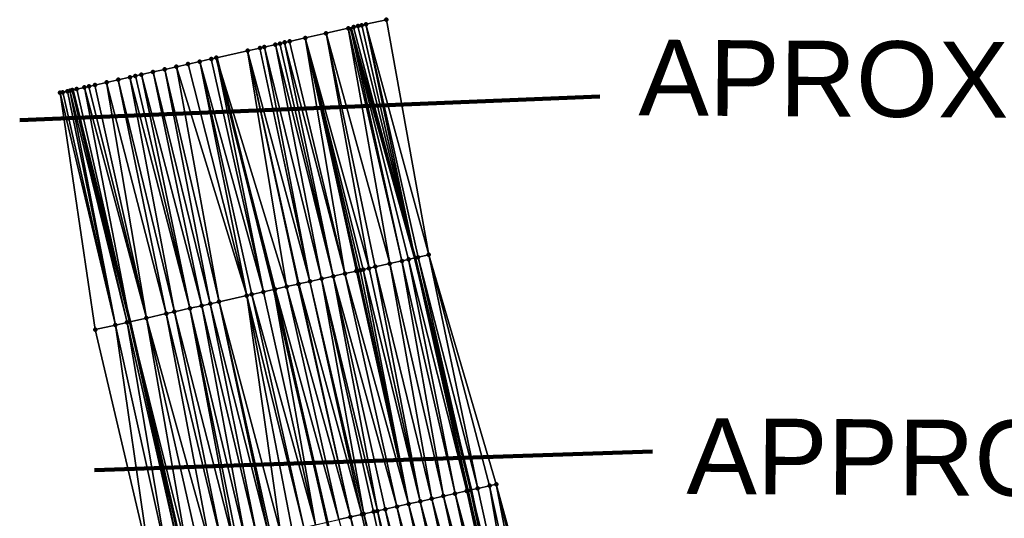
# Model space of a CAD drawing. Header units: feet. Extents: x 2017424 to 2024169, y 808042 to 818730.
# Tile 127 of 256: x 2023615 to 2023697, y 812732 to 812774. Entities that reach past the tile are written whole.
import ezdxf
from ezdxf.enums import TextEntityAlignment as Align

# ---------------------------------------------------------------- set-up
doc = ezdxf.new("R2010")
doc.units = ezdxf.units.FT
doc.header["$MEASUREMENT"] = 0
for name, color, linetype, lineweight in [('EP_Travel Lane', 172, 'Continuous', 53), ('NB-Road Shots', 141, 'Continuous', 100), ('NB-Road X-Section', 40, 'Continuous', 13), ('Notes', 3, 'Continuous', 100), ('STRIPING', 60, 'Continuous', 53)]:
    doc.layers.add(name, color=color, linetype=linetype, lineweight=lineweight)
doc.layers.add('I-77-MM15-17_NB-Surface-BORDER', color=7, linetype='Continuous')
doc.layers.add('I-77-MM15-17_NB-Surface-TIN', color=7, linetype='Continuous')
doc.styles.add('Style-Arial', font='arial.ttf')

msp = doc.modelspace()

# ---------------------------------------------------------------- linework, layer by layer
at = {"layer": 'EP_Travel Lane'}
for points in [[(2023642.397136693, 812773.114097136, 341.2052633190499), (2023647.791237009, 812753.8270848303, 341.3905206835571), (2023652.503825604, 812734.3877310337, 341.5789792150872), (2023656.751673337, 812714.737964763, 341.6306013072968), (2023660.718860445, 812695.1342114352, 341.6324757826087), (2023664.707363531, 812675.4115984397, 341.68450830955), (2023668.618425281, 812655.7980468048, 341.7965066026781), (2023672.52947583, 812636.1845513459, 341.9188904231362), (2023676.264343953, 812616.3388916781, 342.0585720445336), (2023679.774459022, 812596.6494578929, 342.1397152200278), (2023683.308529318, 812576.8197544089, 342.2361143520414), (2023686.517963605, 812557.0790439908, 342.3154574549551), (2023689.727381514, 812537.3384343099, 342.4167025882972), (2023692.861717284, 812517.4591713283, 342.5013440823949), (2023695.884364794, 812497.6890698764, 342.5861940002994)], [(2023619.101770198, 812767.8961822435, 339.616229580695), (2023623.907477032, 812748.4776036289, 339.7978561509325), (2023628.358945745, 812728.9802383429, 340.0449060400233), (2023632.539899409, 812709.5705375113, 340.036639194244), (2023636.625005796, 812689.9919087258, 340.0286856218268), (2023640.65355608, 812670.5827627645, 340.1031282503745), (2023644.615277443, 812650.9792886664, 340.2020073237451), (2023648.576991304, 812631.3758516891, 340.3077719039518), (2023652.267963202, 812612.0129911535, 340.4157551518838), (2023655.809935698, 812592.3293190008, 340.5028643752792), (2023659.310630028, 812572.8524048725, 340.5978965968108), (2023662.566538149, 812553.1194803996, 340.7021816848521), (2023665.82244892, 812533.3865398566, 340.8030225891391), (2023668.919231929, 812513.8181679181, 340.8778189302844), (2023671.920148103, 812494.0447291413, 340.9539917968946)]]:
    msp.add_polyline3d(points, dxfattribs=at)
at = {"layer": 'I-77-MM15-17_NB-Surface-BORDER', "color": 3, "linetype": 'Continuous', "lineweight": -3}
msp.add_polyline3d([(2023625.573409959, 812728.3562408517, 339.8441539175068), (2023621.011233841, 812747.8289035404, 339.6047317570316), (2023618.061649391, 812767.6631497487, 339.5362274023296), (2023618.2881236, 812767.713925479, 339.5593563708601), (2023618.678442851, 812767.8013561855, 339.5865158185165), (2023618.889778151, 812767.848675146, 339.5980613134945), (2023619.080386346, 812767.8913905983, 339.6144680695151), (2023619.101770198, 812767.8961822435, 339.616229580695), (2023619.463972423, 812767.9773436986, 339.6460662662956), (2023620.105269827, 812768.1209200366, 339.6789937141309), (2023620.475091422, 812768.2037961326, 339.7106298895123), (2023620.980873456, 812768.3170565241, 339.7404145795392), (2023621.956693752, 812768.5356312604, 339.8071932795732), (2023622.932513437, 812768.7542087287, 339.8744318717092), (2023623.908332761, 812768.9727878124, 339.9419423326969), (2023624.377382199, 812769.0778531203, 339.9744521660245), (2023624.884151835, 812769.1913680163, 340.0096413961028), (2023625.859970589, 812769.4099496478, 340.0775807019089), (2023626.835789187, 812769.6285319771, 340.1456374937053), (2023627.811607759, 812769.8471144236, 340.2137140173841), (2023628.787426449, 812770.0656963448, 340.2817020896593), (2023629.763245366, 812770.2842772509, 340.3495193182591), (2023630.726059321, 812770.4999438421, 340.4162343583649), (2023631.160398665, 812770.597246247, 340.4482665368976), (2023631.181121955, 812770.6018886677, 340.4497801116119), (2023633.78387111, 812771.1849551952, 340.6398780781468), (2023634.817073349, 812771.4163314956, 340.7023338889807), (2023635.187538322, 812771.4993184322, 340.7286805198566), (2023636.111805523, 812771.7063633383, 340.7947506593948), (2023636.495587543, 812771.7922685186, 340.8116442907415), (2023636.885630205, 812771.8796320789, 340.8379523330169), (2023637.294259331, 812771.971179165, 340.8687913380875), (2023638.606842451, 812772.2651564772, 340.9539369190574), (2023640.353851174, 812772.6564885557, 341.0764171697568), (2023642.213042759, 812773.0728639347, 341.1930082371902), (2023642.397136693, 812773.114097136, 341.2052633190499), (2023642.670116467, 812773.1752389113, 341.2234355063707), (2023643.023821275, 812773.2544532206, 341.2456686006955), (2023643.352514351, 812773.3280813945, 341.2687970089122), (2023643.696045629, 812773.4050157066, 341.2901382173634), (2023645.410880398, 812773.7890371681, 341.3937527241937), (2023648.965334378, 812754.0900503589, 341.4674299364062), (2023654.628989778, 812734.8637483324, 341.7244329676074), (2023659.959787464, 812715.4226464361, 341.8360214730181)], dxfattribs=at)
at = {"layer": 'I-77-MM15-17_NB-Surface-TIN', "color": 128, "linetype": 'Continuous', "lineweight": -3}
for points in [[(2023648.965334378, 812754.0900503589, 341.4674299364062), (2023645.410880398, 812773.7890371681, 341.3937527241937), (2023643.696045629, 812773.4050157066, 341.2901382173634)], [(2023645.702680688, 812753.3592910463, 341.2513704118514), (2023642.213042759, 812773.0728639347, 341.1930082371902), (2023640.353851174, 812772.6564885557, 341.0764171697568)], [(2023646.713705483, 812753.5857059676, 341.3132957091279), (2023642.397136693, 812773.114097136, 341.2052633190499), (2023642.213042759, 812773.0728639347, 341.1930082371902)], [(2023646.713705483, 812753.5857059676, 341.3132957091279), (2023642.213042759, 812773.0728639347, 341.1930082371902), (2023645.702680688, 812753.3592910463, 341.2513704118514)], [(2023642.670116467, 812773.1752389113, 341.2234355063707), (2023642.397136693, 812773.114097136, 341.2052633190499), (2023647.791237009, 812753.8270848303, 341.3905206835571)], [(2023647.273255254, 812753.7110556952, 341.3541112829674), (2023647.791237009, 812753.8270848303, 341.3905206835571), (2023642.397136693, 812773.114097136, 341.2052633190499)], [(2023647.273255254, 812753.7110556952, 341.3541112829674), (2023642.397136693, 812773.114097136, 341.2052633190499), (2023646.713705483, 812753.5857059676, 341.3132957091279)], [(2023643.023821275, 812773.2544532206, 341.2456686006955), (2023642.670116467, 812773.1752389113, 341.2234355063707), (2023647.791237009, 812753.8270848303, 341.3905206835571)], [(2023643.352514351, 812773.3280813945, 341.2687970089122), (2023643.023821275, 812773.2544532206, 341.2456686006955), (2023647.791237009, 812753.8270848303, 341.3905206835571)], [(2023643.696045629, 812773.4050157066, 341.2901382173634), (2023643.352514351, 812773.3280813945, 341.2687970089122), (2023647.791237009, 812753.8270848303, 341.3905206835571)], [(2023648.075069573, 812753.8906639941, 341.4104715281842), (2023643.696045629, 812773.4050157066, 341.2901382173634), (2023647.791237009, 812753.8270848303, 341.3905206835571)], [(2023648.965334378, 812754.0900503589, 341.4674299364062), (2023643.696045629, 812773.4050157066, 341.2901382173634), (2023648.075069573, 812753.8906639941, 341.4104715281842)], [(2023638.606842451, 812772.2651564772, 340.9539369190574), (2023637.294259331, 812771.971179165, 340.8687913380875), (2023641.933293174, 812752.5150294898, 341.0008668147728)], [(2023643.9696206, 812752.971126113, 341.1367041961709), (2023640.353851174, 812772.6564885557, 341.0764171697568), (2023638.606842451, 812772.2651564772, 340.9539369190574)], [(2023643.9696206, 812752.971126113, 341.1367041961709), (2023638.606842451, 812772.2651564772, 340.9539369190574), (2023643.470114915, 812752.8591989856, 341.0957139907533)], [(2023643.470114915, 812752.8591989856, 341.0957139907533), (2023638.606842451, 812772.2651564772, 340.9539369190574), (2023643.222443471, 812752.8037107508, 341.0768225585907)], [(2023643.222443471, 812752.8037107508, 341.0768225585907), (2023638.606842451, 812772.2651564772, 340.9539369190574), (2023643.02673232, 812752.7599299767, 341.0725218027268)], [(2023638.606842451, 812772.2651564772, 340.9539369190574), (2023642.909117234, 812752.7335873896, 341.0648107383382), (2023643.02673232, 812752.7599299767, 341.0725218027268)], [(2023638.606842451, 812772.2651564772, 340.9539369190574), (2023641.933293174, 812752.5150294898, 341.0008668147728), (2023642.909117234, 812752.7335873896, 341.0648107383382)], [(2023645.702680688, 812753.3592910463, 341.2513704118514), (2023640.353851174, 812772.6564885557, 341.0764171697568), (2023644.480432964, 812753.0854971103, 341.1642451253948)], [(2023644.480432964, 812753.0854971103, 341.1642451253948), (2023640.353851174, 812772.6564885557, 341.0764171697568), (2023643.9696206, 812752.971126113, 341.1367041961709)], [(2023633.78387111, 812771.1849551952, 340.6398780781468), (2023631.181121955, 812770.6018886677, 340.4497801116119), (2023637.054174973, 812751.4222306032, 340.6795670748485)], [(2023634.817073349, 812771.4163314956, 340.7023338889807), (2023633.78387111, 812771.1849551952, 340.6398780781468), (2023639.005821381, 812751.8593540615, 340.8087440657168)], [(2023633.78387111, 812771.1849551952, 340.6398780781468), (2023638.073357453, 812751.6505048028, 340.7471857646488), (2023639.005821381, 812751.8593540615, 340.8087440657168)], [(2023633.78387111, 812771.1849551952, 340.6398780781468), (2023638.029997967, 812751.6407932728, 340.7443138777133), (2023638.073357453, 812751.6505048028, 340.7471857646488)], [(2023633.78387111, 812771.1849551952, 340.6398780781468), (2023637.054174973, 812751.4222306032, 340.6795670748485), (2023638.029997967, 812751.6407932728, 340.7443138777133)], [(2023635.187538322, 812771.4993184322, 340.7286805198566), (2023634.817073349, 812771.4163314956, 340.7023338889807), (2023639.005821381, 812751.8593540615, 340.8087440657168)], [(2023636.111805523, 812771.7063633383, 340.7947506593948), (2023635.187538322, 812771.4993184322, 340.7286805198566), (2023639.981645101, 812752.0779134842, 340.8729442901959)], [(2023635.187538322, 812771.4993184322, 340.7286805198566), (2023639.005821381, 812751.8593540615, 340.8087440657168), (2023639.981645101, 812752.0779134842, 340.8729442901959)], [(2023636.495587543, 812771.7922685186, 340.8116442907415), (2023636.111805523, 812771.7063633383, 340.7947506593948), (2023640.957469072, 812752.2964717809, 340.9369550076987)], [(2023636.111805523, 812771.7063633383, 340.7947506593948), (2023639.981645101, 812752.0779134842, 340.8729442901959), (2023640.957469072, 812752.2964717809, 340.9369550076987)], [(2023636.885630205, 812771.8796320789, 340.8379523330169), (2023636.495587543, 812771.7922685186, 340.8116442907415), (2023640.957469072, 812752.2964717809, 340.9369550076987)], [(2023637.294259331, 812771.971179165, 340.8687913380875), (2023636.885630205, 812771.8796320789, 340.8379523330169), (2023641.933293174, 812752.5150294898, 341.0008668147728)], [(2023636.885630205, 812771.8796320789, 340.8379523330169), (2023640.957469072, 812752.2964717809, 340.9369550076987), (2023641.933293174, 812752.5150294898, 341.0008668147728)], [(2023635.102530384, 812750.985099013, 340.5490213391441), (2023630.726059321, 812770.4999438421, 340.4162343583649), (2023629.763245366, 812770.2842772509, 340.3495193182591)], [(2023631.160398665, 812770.597246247, 340.4482665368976), (2023630.726059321, 812770.4999438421, 340.4162343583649), (2023635.102530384, 812750.985099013, 340.5490213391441)], [(2023631.160398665, 812770.597246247, 340.4482665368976), (2023635.102530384, 812750.985099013, 340.5490213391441), (2023631.181121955, 812770.6018886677, 340.4497801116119)], [(2023636.078352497, 812751.2036656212, 340.6144310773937), (2023637.054174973, 812751.4222306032, 340.6795670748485), (2023631.181121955, 812770.6018886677, 340.4497801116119)], [(2023636.078352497, 812751.2036656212, 340.6144310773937), (2023631.181121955, 812770.6018886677, 340.4497801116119), (2023635.986859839, 812751.1831729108, 340.6082982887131)], [(2023635.102530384, 812750.985099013, 340.5490213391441), (2023635.986859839, 812751.1831729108, 340.6082982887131), (2023631.181121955, 812770.6018886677, 340.4497801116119)], [(2023630.649921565, 812749.9877372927, 340.2413590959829), (2023626.835789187, 812769.6285319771, 340.1456374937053), (2023625.859970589, 812769.4099496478, 340.0775807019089)], [(2023631.392284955, 812750.1540947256, 340.304166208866), (2023627.811607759, 812769.8471144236, 340.2137140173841), (2023626.835789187, 812769.6285319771, 340.1456374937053)], [(2023630.649921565, 812749.9877372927, 340.2413590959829), (2023631.392284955, 812750.1540947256, 340.304166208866), (2023626.835789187, 812769.6285319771, 340.1456374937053)], [(2023633.714705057, 812750.6742381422, 340.4539188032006), (2023628.787426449, 812770.0656963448, 340.2817020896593), (2023627.811607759, 812769.8471144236, 340.2137140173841)], [(2023631.392284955, 812750.1540947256, 340.304166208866), (2023633.714705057, 812750.6742381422, 340.4539188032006), (2023627.811607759, 812769.8471144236, 340.2137140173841)], [(2023633.714705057, 812750.6742381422, 340.4539188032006), (2023629.763245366, 812770.2842772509, 340.3495193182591), (2023628.787426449, 812770.0656963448, 340.2817020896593)], [(2023633.714705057, 812750.6742381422, 340.4539188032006), (2023634.126708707, 812750.766530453, 340.4832830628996), (2023629.763245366, 812770.2842772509, 340.3495193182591)], [(2023634.126708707, 812750.766530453, 340.4832830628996), (2023635.102530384, 812750.985099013, 340.5490213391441), (2023629.763245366, 812770.2842772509, 340.3495193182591)], [(2023626.956604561, 812749.1604800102, 339.9904795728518), (2023622.932513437, 812768.7542087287, 339.8744318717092), (2023621.956693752, 812768.5356312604, 339.8071932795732)], [(2023627.640501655, 812749.3137439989, 340.0496810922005), (2023623.908332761, 812768.9727878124, 339.9419423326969), (2023622.932513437, 812768.7542087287, 339.8744318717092)], [(2023626.956604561, 812749.1604800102, 339.9904795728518), (2023627.640501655, 812749.3137439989, 340.0496810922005), (2023622.932513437, 812768.7542087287, 339.8744318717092)], [(2023628.947609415, 812749.6064652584, 340.1297020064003), (2023624.377382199, 812769.0778531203, 339.9744521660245), (2023623.908332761, 812768.9727878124, 339.9419423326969)], [(2023627.640501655, 812749.3137439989, 340.0496810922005), (2023628.947609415, 812749.6064652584, 340.1297020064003), (2023623.908332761, 812768.9727878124, 339.9419423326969)], [(2023628.947609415, 812749.6064652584, 340.1297020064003), (2023624.884151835, 812769.1913680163, 340.0096413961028), (2023624.377382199, 812769.0778531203, 339.9744521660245)], [(2023629.933820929, 812749.827376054, 340.1985572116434), (2023625.859970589, 812769.4099496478, 340.0775807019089), (2023624.884151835, 812769.1913680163, 340.0096413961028)], [(2023628.947609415, 812749.6064652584, 340.1297020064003), (2023629.933820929, 812749.827376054, 340.1985572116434), (2023624.884151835, 812769.1913680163, 340.0096413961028)], [(2023629.933820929, 812749.827376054, 340.1985572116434), (2023630.649921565, 812749.9877372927, 340.2413590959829), (2023625.859970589, 812769.4099496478, 340.0775807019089)], [(2023623.682535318, 812748.4272274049, 339.783848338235), (2023619.080386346, 812767.8913905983, 339.6144680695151), (2023618.889778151, 812767.848675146, 339.5980613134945)], [(2023623.682535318, 812748.4272274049, 339.783848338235), (2023619.101770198, 812767.8961822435, 339.616229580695), (2023619.080386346, 812767.8913905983, 339.6144680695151)], [(2023619.463972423, 812767.9773436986, 339.6460662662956), (2023619.101770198, 812767.8961822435, 339.616229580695), (2023623.907477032, 812748.4776036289, 339.7978561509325)], [(2023623.682535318, 812748.4272274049, 339.783848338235), (2023623.907477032, 812748.4776036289, 339.7978561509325), (2023619.101770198, 812767.8961822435, 339.616229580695)], [(2023619.463972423, 812767.9773436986, 339.6460662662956), (2023623.907477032, 812748.4776036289, 339.7978561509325), (2023620.105269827, 812768.1209200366, 339.6789937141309)], [(2023625.303727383, 812748.7902971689, 339.8848049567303), (2023620.475091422, 812768.2037961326, 339.7106298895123), (2023620.105269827, 812768.1209200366, 339.6789937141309)], [(2023625.303727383, 812748.7902971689, 339.8848049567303), (2023620.105269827, 812768.1209200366, 339.6789937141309), (2023623.907477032, 812748.4776036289, 339.7978561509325)], [(2023625.303727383, 812748.7902971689, 339.8848049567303), (2023620.980873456, 812768.3170565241, 339.7404145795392), (2023620.475091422, 812768.2037961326, 339.7106298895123)], [(2023625.303727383, 812748.7902971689, 339.8848049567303), (2023621.956693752, 812768.5356312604, 339.8071932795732), (2023620.980873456, 812768.3170565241, 339.7404145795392)], [(2023625.303727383, 812748.7902971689, 339.8848049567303), (2023626.956604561, 812749.1604800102, 339.9904795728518), (2023621.956693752, 812768.5356312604, 339.8071932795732)], [(2023622.70537982, 812748.2083847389, 339.7219717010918), (2023618.2881236, 812767.713925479, 339.5593563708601), (2023618.061649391, 812767.6631497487, 339.5362274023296)], [(2023622.70537982, 812748.2083847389, 339.7219717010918), (2023618.061649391, 812767.6631497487, 339.5362274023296), (2023621.011233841, 812747.8289035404, 339.6047317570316)], [(2023622.70537982, 812748.2083847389, 339.7219717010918), (2023618.678442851, 812767.8013561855, 339.5865158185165), (2023618.2881236, 812767.713925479, 339.5593563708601)], [(2023622.70537982, 812748.2083847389, 339.7219717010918), (2023618.889778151, 812767.848675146, 339.5980613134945), (2023618.678442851, 812767.8013561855, 339.5865158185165)], [(2023622.70537982, 812748.2083847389, 339.7219717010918), (2023623.682535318, 812748.4272274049, 339.783848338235), (2023618.889778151, 812767.848675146, 339.5980613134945)], [(2023647.273255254, 812753.7110556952, 341.3541112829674), (2023652.151652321, 812734.3088472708, 341.5548471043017), (2023647.791237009, 812753.8270848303, 341.3905206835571)], [(2023648.075069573, 812753.8906639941, 341.4104715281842), (2023647.791237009, 812753.8270848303, 341.3905206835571), (2023652.503825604, 812734.3877310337, 341.5789792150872)], [(2023652.267123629, 812734.3347120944, 341.5627999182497), (2023652.503825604, 812734.3877310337, 341.5789792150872), (2023647.791237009, 812753.8270848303, 341.3905206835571)], [(2023652.151652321, 812734.3088472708, 341.5548471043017), (2023652.267123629, 812734.3347120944, 341.5627999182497), (2023647.791237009, 812753.8270848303, 341.3905206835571)], [(2023653.07411112, 812734.515469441, 341.6179599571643), (2023648.965334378, 812754.0900503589, 341.4674299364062), (2023648.075069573, 812753.8906639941, 341.4104715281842)], [(2023653.07411112, 812734.515469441, 341.6179599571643), (2023648.075069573, 812753.8906639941, 341.4104715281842), (2023652.503825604, 812734.3877310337, 341.5789792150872)], [(2023654.628989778, 812734.8637483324, 341.7244329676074), (2023648.965334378, 812754.0900503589, 341.4674299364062), (2023654.066472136, 812734.7377641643, 341.6882773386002)], [(2023654.066472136, 812734.7377641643, 341.6882773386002), (2023648.965334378, 812754.0900503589, 341.4674299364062), (2023653.07411112, 812734.515469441, 341.6179599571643)], [(2023644.480432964, 812753.0854971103, 341.1642451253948), (2023643.9696206, 812752.971126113, 341.1367041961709), (2023648.248357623, 812733.434608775, 341.297910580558)], [(2023645.702680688, 812753.3592910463, 341.2513704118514), (2023644.480432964, 812753.0854971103, 341.1642451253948), (2023649.224184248, 812733.6531552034, 341.359923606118)], [(2023644.480432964, 812753.0854971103, 341.1642451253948), (2023648.248357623, 812733.434608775, 341.297910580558), (2023649.224184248, 812733.6531552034, 341.359923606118)], [(2023646.713705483, 812753.5857059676, 341.3132957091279), (2023645.702680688, 812753.3592910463, 341.2513704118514), (2023650.200009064, 812733.8717097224, 341.4232984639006)], [(2023645.702680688, 812753.3592910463, 341.2513704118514), (2023649.224184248, 812733.6531552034, 341.359923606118), (2023650.200009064, 812733.8717097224, 341.4232984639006)], [(2023647.273255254, 812753.7110556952, 341.3541112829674), (2023646.713705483, 812753.5857059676, 341.3132957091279), (2023651.175831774, 812734.0902736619, 341.4882589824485)], [(2023646.713705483, 812753.5857059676, 341.3132957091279), (2023650.200009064, 812733.8717097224, 341.4232984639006), (2023651.175831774, 812734.0902736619, 341.4882589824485)], [(2023647.273255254, 812753.7110556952, 341.3541112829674), (2023651.175831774, 812734.0902736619, 341.4882589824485), (2023652.151652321, 812734.3088472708, 341.5548471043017)], [(2023644.658466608, 812732.6306628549, 341.0773371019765), (2023640.957469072, 812752.2964717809, 340.9369550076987), (2023639.981645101, 812752.0779134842, 340.8729442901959)], [(2023646.296699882, 812732.9975360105, 341.1772665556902), (2023641.933293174, 812752.5150294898, 341.0008668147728), (2023640.957469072, 812752.2964717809, 340.9369550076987)], [(2023644.658466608, 812732.6306628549, 341.0773371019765), (2023645.320870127, 812732.7790035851, 341.1176105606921), (2023640.957469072, 812752.2964717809, 340.9369550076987)], [(2023645.320870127, 812732.7790035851, 341.1176105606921), (2023646.296699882, 812732.9975360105, 341.1772665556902), (2023640.957469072, 812752.2964717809, 340.9369550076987)], [(2023647.272529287, 812733.2160700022, 341.2371861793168), (2023642.909117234, 812752.7335873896, 341.0648107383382), (2023641.933293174, 812752.5150294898, 341.0008668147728)], [(2023646.296699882, 812732.9975360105, 341.1772665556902), (2023647.272529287, 812733.2160700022, 341.2371861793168), (2023641.933293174, 812752.5150294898, 341.0008668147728)], [(2023647.272529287, 812733.2160700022, 341.2371861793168), (2023643.02673232, 812752.7599299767, 341.0725218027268), (2023642.909117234, 812752.7335873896, 341.0648107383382)], [(2023643.222443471, 812752.8037107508, 341.0768225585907), (2023643.02673232, 812752.7599299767, 341.0725218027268), (2023647.272529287, 812733.2160700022, 341.2371861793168)], [(2023643.470114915, 812752.8591989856, 341.0957139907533), (2023643.222443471, 812752.8037107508, 341.0768225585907), (2023647.272529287, 812733.2160700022, 341.2371861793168)], [(2023643.9696206, 812752.971126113, 341.1367041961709), (2023643.470114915, 812752.8591989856, 341.0957139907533), (2023648.248357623, 812733.434608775, 341.297910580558)], [(2023643.470114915, 812752.8591989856, 341.0957139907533), (2023647.272529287, 812733.2160700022, 341.2371861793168), (2023648.248357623, 812733.434608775, 341.297910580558)], [(2023641.417545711, 812731.9048980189, 340.8830491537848), (2023637.054174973, 812751.4222306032, 340.6795670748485), (2023636.078352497, 812751.2036656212, 340.6144310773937)], [(2023642.393377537, 812732.1234211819, 340.9411460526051), (2023638.029997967, 812751.6407932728, 340.7443138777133), (2023637.054174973, 812751.4222306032, 340.6795670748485)], [(2023641.417545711, 812731.9048980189, 340.8830491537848), (2023642.393377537, 812732.1234211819, 340.9411460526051), (2023637.054174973, 812751.4222306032, 340.6795670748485)], [(2023642.393377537, 812732.1234211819, 340.9411460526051), (2023638.073357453, 812751.6505048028, 340.7471857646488), (2023638.029997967, 812751.6407932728, 340.7443138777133)], [(2023643.369208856, 812732.3419466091, 340.9996240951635), (2023639.005821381, 812751.8593540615, 340.8087440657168), (2023638.073357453, 812751.6505048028, 340.7471857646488)], [(2023642.393377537, 812732.1234211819, 340.9411460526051), (2023643.369208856, 812732.3419466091, 340.9996240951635), (2023638.073357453, 812751.6505048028, 340.7471857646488)], [(2023643.519346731, 812732.3755683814, 341.0086599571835), (2023639.981645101, 812752.0779134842, 340.8729442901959), (2023639.005821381, 812751.8593540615, 340.8087440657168)], [(2023643.369208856, 812732.3419466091, 340.9996240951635), (2023643.519346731, 812732.3755683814, 341.0086599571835), (2023639.005821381, 812751.8593540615, 340.8087440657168)], [(2023643.519346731, 812732.3755683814, 341.0086599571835), (2023644.345039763, 812732.5604738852, 341.0584133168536), (2023639.981645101, 812752.0779134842, 340.8729442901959)], [(2023644.345039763, 812732.5604738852, 341.0584133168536), (2023644.658466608, 812732.6306628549, 341.0773371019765), (2023639.981645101, 812752.0779134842, 340.8729442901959)], [(2023631.392284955, 812750.1540947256, 340.304166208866), (2023636.538387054, 812730.8122800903, 340.5922087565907), (2023633.714705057, 812750.6742381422, 340.4539188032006)], [(2023633.714705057, 812750.6742381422, 340.4539188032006), (2023638.490048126, 812731.2493379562, 340.7103450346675), (2023634.126708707, 812750.766530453, 340.4832830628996)], [(2023633.714705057, 812750.6742381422, 340.4539188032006), (2023637.51421686, 812731.0308122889, 340.6518265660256), (2023638.490048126, 812731.2493379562, 340.7103450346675)], [(2023633.714705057, 812750.6742381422, 340.4539188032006), (2023636.538387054, 812730.8122800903, 340.5922087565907), (2023637.51421686, 812731.0308122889, 340.6518265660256)], [(2023639.465880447, 812731.4678589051, 340.7680692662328), (2023635.102530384, 812750.985099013, 340.5490213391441), (2023634.126708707, 812750.766530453, 340.4832830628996)], [(2023638.490048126, 812731.2493379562, 340.7103450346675), (2023639.465880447, 812731.4678589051, 340.7680692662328), (2023634.126708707, 812750.766530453, 340.4832830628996)], [(2023639.465880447, 812731.4678589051, 340.7680692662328), (2023635.986859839, 812751.1831729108, 340.6082982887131), (2023635.102530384, 812750.985099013, 340.5490213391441)], [(2023636.078352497, 812751.2036656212, 340.6144310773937), (2023635.986859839, 812751.1831729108, 340.6082982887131), (2023640.449772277, 812731.6881824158, 340.8259132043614)], [(2023640.441713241, 812731.6863777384, 340.82543741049), (2023640.449772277, 812731.6881824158, 340.8259132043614), (2023635.986859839, 812751.1831729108, 340.6082982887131)], [(2023639.465880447, 812731.4678589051, 340.7680692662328), (2023640.441713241, 812731.6863777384, 340.82543741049), (2023635.986859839, 812751.1831729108, 340.6082982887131)], [(2023641.417545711, 812731.9048980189, 340.8830491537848), (2023636.078352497, 812751.2036656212, 340.6144310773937), (2023640.449772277, 812731.6881824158, 340.8259132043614)], [(2023628.947609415, 812749.6064652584, 340.1297020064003), (2023633.610911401, 812730.1566219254, 340.4029918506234), (2023629.933820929, 812749.827376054, 340.1985572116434)], [(2023629.933820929, 812749.827376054, 340.1985572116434), (2023634.586734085, 812730.3751859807, 340.4679718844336), (2023630.649921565, 812749.9877372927, 340.2413590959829)], [(2023629.933820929, 812749.827376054, 340.1985572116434), (2023633.610911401, 812730.1566219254, 340.4029918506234), (2023634.586734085, 812730.3751859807, 340.4679718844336)], [(2023630.649921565, 812749.9877372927, 340.2413590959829), (2023635.562559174, 812730.5937392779, 340.5311410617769), (2023631.392284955, 812750.1540947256, 340.304166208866)], [(2023630.649921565, 812749.9877372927, 340.2413590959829), (2023634.586734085, 812730.3751859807, 340.4679718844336), (2023635.562559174, 812730.5937392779, 340.5311410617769)], [(2023631.392284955, 812750.1540947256, 340.304166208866), (2023635.713904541, 812730.6276346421, 340.5407604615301), (2023636.538387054, 812730.8122800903, 340.5922087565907)], [(2023631.392284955, 812750.1540947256, 340.304166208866), (2023635.562559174, 812730.5937392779, 340.5311410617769), (2023635.713904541, 812730.6276346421, 340.5407604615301)], [(2023625.303727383, 812748.7902971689, 339.8848049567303), (2023630.683447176, 812729.5009126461, 340.2051711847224), (2023626.956604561, 812749.1604800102, 339.9904795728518)], [(2023626.956604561, 812749.1604800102, 339.9904795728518), (2023631.659268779, 812729.7194815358, 340.2709649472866), (2023627.640501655, 812749.3137439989, 340.0496810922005)], [(2023626.956604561, 812749.1604800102, 339.9904795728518), (2023630.683447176, 812729.5009126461, 340.2051711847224), (2023631.659268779, 812729.7194815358, 340.2709649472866)], [(2023627.640501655, 812749.3137439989, 340.0496810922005), (2023632.635089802, 812729.9380530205, 340.3371955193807), (2023628.947609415, 812749.6064652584, 340.1297020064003)], [(2023627.640501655, 812749.3137439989, 340.0496810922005), (2023631.659268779, 812729.7194815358, 340.2709649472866), (2023632.635089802, 812729.9380530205, 340.3371955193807)], [(2023628.947609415, 812749.6064652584, 340.1297020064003), (2023632.914406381, 812730.0006158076, 340.3560617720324), (2023633.610911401, 812730.1566219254, 340.4029918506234)], [(2023628.947609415, 812749.6064652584, 340.1297020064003), (2023632.635089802, 812729.9380530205, 340.3371955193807), (2023632.914406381, 812730.0006158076, 340.3560617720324)], [(2023622.70537982, 812748.2083847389, 339.7219717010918), (2023621.011233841, 812747.8289035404, 339.6047317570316), (2023625.573409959, 812728.3562408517, 339.8441539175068)], [(2023627.023276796, 812728.6809678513, 339.9385972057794), (2023623.682535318, 812748.4272274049, 339.783848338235), (2023622.70537982, 812748.2083847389, 339.7219717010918)], [(2023627.023276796, 812728.6809678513, 339.9385972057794), (2023622.70537982, 812748.2083847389, 339.7219717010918), (2023625.573409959, 812728.3562408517, 339.8441539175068)], [(2023623.682535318, 812748.4272274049, 339.783848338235), (2023628.121920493, 812728.9271435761, 340.0281569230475), (2023623.907477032, 812748.4776036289, 339.7978561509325)], [(2023627.023276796, 812728.6809678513, 339.9385972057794), (2023628.121920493, 812728.9271435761, 340.0281569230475), (2023623.682535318, 812748.4272274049, 339.783848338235)], [(2023625.303727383, 812748.7902971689, 339.8848049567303), (2023623.907477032, 812748.4776036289, 339.7978561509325), (2023628.731807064, 812729.0637610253, 340.0712538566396)], [(2023628.731807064, 812729.0637610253, 340.0712538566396), (2023623.907477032, 812748.4776036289, 339.7978561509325), (2023628.358945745, 812728.9802383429, 340.0449060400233)], [(2023628.121920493, 812728.9271435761, 340.0281569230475), (2023628.358945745, 812728.9802383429, 340.0449060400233), (2023623.907477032, 812748.4776036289, 339.7978561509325)], [(2023625.303727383, 812748.7902971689, 339.8848049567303), (2023629.707625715, 812729.2823431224, 340.1392707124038), (2023630.683447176, 812729.5009126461, 340.2051711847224)], [(2023625.303727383, 812748.7902971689, 339.8848049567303), (2023628.731807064, 812729.0637610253, 340.0712538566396), (2023629.707625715, 812729.2823431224, 340.1392707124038)], [(2023654.628989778, 812734.8637483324, 341.7244329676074), (2023654.066472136, 812734.7377641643, 341.6882773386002), (2023658.39207587, 812715.0880656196, 341.7369219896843)], [(2023654.628989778, 812734.8637483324, 341.7244329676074), (2023658.39207587, 812715.0880656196, 341.7369219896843), (2023659.370051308, 812715.296785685, 341.7990186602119)], [(2023654.628989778, 812734.8637483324, 341.7244329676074), (2023659.370051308, 812715.296785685, 341.7990186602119), (2023659.959787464, 812715.4226464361, 341.8360214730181)], [(2023655.458153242, 812714.4618881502, 341.5431616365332), (2023651.175831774, 812734.0902736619, 341.4882589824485), (2023650.200009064, 812733.8717097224, 341.4232984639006)], [(2023656.436126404, 812714.6706188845, 341.6098724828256), (2023652.151652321, 812734.3088472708, 341.5548471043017), (2023651.175831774, 812734.0902736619, 341.4882589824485)], [(2023655.458153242, 812714.4618881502, 341.5431616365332), (2023656.436126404, 812714.6706188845, 341.6098724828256), (2023651.175831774, 812734.0902736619, 341.4882589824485)], [(2023656.436126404, 812714.6706188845, 341.6098724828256), (2023652.267123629, 812734.3347120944, 341.5627999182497), (2023652.151652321, 812734.3088472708, 341.5548471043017)], [(2023652.267123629, 812734.3347120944, 341.5627999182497), (2023656.751673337, 812714.737964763, 341.6306013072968), (2023652.503825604, 812734.3877310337, 341.5789792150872)], [(2023656.436126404, 812714.6706188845, 341.6098724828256), (2023656.751673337, 812714.737964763, 341.6306013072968), (2023652.267123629, 812734.3347120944, 341.5627999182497)], [(2023653.07411112, 812734.515469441, 341.6179599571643), (2023652.503825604, 812734.3877310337, 341.5789792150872), (2023657.414100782, 812714.8793439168, 341.6741173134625)], [(2023657.414100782, 812714.8793439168, 341.6741173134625), (2023652.503825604, 812734.3877310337, 341.5789792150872), (2023656.751673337, 812714.737964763, 341.6306013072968)], [(2023654.066472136, 812734.7377641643, 341.6882773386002), (2023653.07411112, 812734.515469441, 341.6179599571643), (2023657.414100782, 812714.8793439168, 341.6741173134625)], [(2023654.066472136, 812734.7377641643, 341.6882773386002), (2023657.414100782, 812714.8793439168, 341.6741173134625), (2023658.39207587, 812715.0880656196, 341.7369219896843)], [(2023651.546257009, 812713.6269820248, 341.2835892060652), (2023647.272529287, 812733.2160700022, 341.2371861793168), (2023646.296699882, 812732.9975360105, 341.1772665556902)], [(2023652.524231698, 812713.8357056, 341.3472037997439), (2023648.248357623, 812733.434608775, 341.297910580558), (2023647.272529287, 812733.2160700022, 341.2371861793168)], [(2023651.546257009, 812713.6269820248, 341.2835892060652), (2023652.524231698, 812713.8357056, 341.3472037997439), (2023647.272529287, 812733.2160700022, 341.2371861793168)], [(2023653.50220599, 812714.0444310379, 341.4116239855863), (2023649.224184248, 812733.6531552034, 341.359923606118), (2023648.248357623, 812733.434608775, 341.297910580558)], [(2023652.524231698, 812713.8357056, 341.3472037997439), (2023653.50220599, 812714.0444310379, 341.4116239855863), (2023648.248357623, 812733.434608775, 341.297910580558)], [(2023654.480179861, 812714.253158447, 341.4768967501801), (2023650.200009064, 812733.8717097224, 341.4232984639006), (2023649.224184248, 812733.6531552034, 341.359923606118)], [(2023653.50220599, 812714.0444310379, 341.4116239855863), (2023654.480179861, 812714.253158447, 341.4768967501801), (2023649.224184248, 812733.6531552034, 341.359923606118)], [(2023654.480179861, 812714.253158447, 341.4768967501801), (2023655.458153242, 812714.4618881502, 341.5431616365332), (2023650.200009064, 812733.8717097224, 341.4232984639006)], [(2023647.634362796, 812712.7920664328, 341.0199224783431), (2023643.519346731, 812732.3755683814, 341.0086599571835), (2023643.369208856, 812732.3419466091, 340.9996240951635)], [(2023648.612335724, 812713.0007982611, 341.0871065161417), (2023644.345039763, 812732.5604738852, 341.0584133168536), (2023643.519346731, 812732.3755683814, 341.0086599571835)], [(2023647.634362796, 812712.7920664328, 341.0199224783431), (2023648.612335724, 812713.0007982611, 341.0871065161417), (2023643.519346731, 812732.3755683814, 341.0086599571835)], [(2023648.612335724, 812713.0007982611, 341.0871065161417), (2023644.658466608, 812732.6306628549, 341.0773371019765), (2023644.345039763, 812732.5604738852, 341.0584133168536)], [(2023649.590308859, 812713.2095291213, 341.1538719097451), (2023645.320870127, 812732.7790035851, 341.1176105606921), (2023644.658466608, 812732.6306628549, 341.0773371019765)], [(2023648.612335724, 812713.0007982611, 341.0871065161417), (2023649.590308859, 812713.2095291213, 341.1538719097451), (2023644.658466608, 812732.6306628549, 341.0773371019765)], [(2023650.568282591, 812713.4182571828, 341.2194267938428), (2023646.296699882, 812732.9975360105, 341.1772665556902), (2023645.320870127, 812732.7790035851, 341.1176105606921)], [(2023649.590308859, 812713.2095291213, 341.1538719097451), (2023650.568282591, 812713.4182571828, 341.2194267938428), (2023645.320870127, 812732.7790035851, 341.1176105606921)], [(2023650.568282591, 812713.4182571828, 341.2194267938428), (2023651.546257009, 812713.6269820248, 341.2835892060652), (2023646.296699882, 812732.9975360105, 341.1772665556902)], [(2023646.656389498, 812712.5833363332, 340.9534861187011), (2023642.393377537, 812732.1234211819, 340.9411460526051), (2023641.417545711, 812731.9048980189, 340.8830491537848)], [(2023647.634362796, 812712.7920664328, 341.0199224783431), (2023643.369208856, 812732.3419466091, 340.9996240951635), (2023642.393377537, 812732.1234211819, 340.9411460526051)], [(2023646.656389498, 812712.5833363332, 340.9534861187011), (2023647.634362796, 812712.7920664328, 341.0199224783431), (2023642.393377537, 812732.1234211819, 340.9411460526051)]]:
    msp.add_3dface(points, dxfattribs=at)
at = {"layer": 'NB-Road Shots', "lineweight": 100}
for p in [(2023645.410880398, 812773.7890371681, 341.3937527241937), (2023642.213042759, 812773.0728639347, 341.1930082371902), (2023642.670116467, 812773.1752389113, 341.2234355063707), (2023643.023821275, 812773.2544532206, 341.2456686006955), (2023643.352514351, 812773.3280813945, 341.2687970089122), (2023643.696045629, 812773.4050157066, 341.2901382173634), (2023638.606842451, 812772.2651564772, 340.9539369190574), (2023640.353851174, 812772.6564885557, 341.0764171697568), (2023633.78387111, 812771.1849551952, 340.6398780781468), (2023634.817073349, 812771.4163314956, 340.7023338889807), (2023635.187538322, 812771.4993184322, 340.7286805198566), (2023636.111805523, 812771.7063633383, 340.7947506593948), (2023636.495587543, 812771.7922685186, 340.8116442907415), (2023636.885630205, 812771.8796320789, 340.8379523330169), (2023637.294259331, 812771.971179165, 340.8687913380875), (2023630.726059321, 812770.4999438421, 340.4162343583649), (2023631.160398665, 812770.597246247, 340.4482665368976), (2023626.835789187, 812769.6285319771, 340.1456374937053), (2023627.811607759, 812769.8471144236, 340.2137140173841), (2023628.787426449, 812770.0656963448, 340.2817020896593), (2023629.763245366, 812770.2842772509, 340.3495193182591), (2023622.932513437, 812768.7542087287, 339.8744318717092), (2023623.908332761, 812768.9727878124, 339.9419423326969), (2023624.377382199, 812769.0778531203, 339.9744521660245), (2023624.884151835, 812769.1913680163, 340.0096413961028), (2023625.859970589, 812769.4099496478, 340.0775807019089), (2023619.080386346, 812767.8913905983, 339.6144680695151), (2023619.463972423, 812767.9773436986, 339.6460662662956), (2023620.105269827, 812768.1209200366, 339.6789937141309), (2023620.475091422, 812768.2037961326, 339.7106298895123), (2023620.980873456, 812768.3170565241, 339.7404145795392), (2023621.956693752, 812768.5356312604, 339.8071932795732), (2023618.061649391, 812767.6631497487, 339.5362274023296), (2023618.2881236, 812767.713925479, 339.5593563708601), (2023618.678442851, 812767.8013561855, 339.5865158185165), (2023618.889778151, 812767.848675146, 339.5980613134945), (2023648.075069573, 812753.8906639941, 341.4104715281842), (2023648.965334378, 812754.0900503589, 341.4674299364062), (2023644.480432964, 812753.0854971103, 341.1642451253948), (2023645.702680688, 812753.3592910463, 341.2513704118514), (2023646.713705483, 812753.5857059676, 341.3132957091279), (2023647.273255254, 812753.7110556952, 341.3541112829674), (2023640.957469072, 812752.2964717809, 340.9369550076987), (2023641.933293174, 812752.5150294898, 341.0008668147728), (2023642.909117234, 812752.7335873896, 341.0648107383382), (2023643.02673232, 812752.7599299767, 341.0725218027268), (2023643.222443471, 812752.8037107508, 341.0768225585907), (2023643.470114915, 812752.8591989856, 341.0957139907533), (2023643.9696206, 812752.971126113, 341.1367041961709), (2023637.054174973, 812751.4222306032, 340.6795670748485), (2023638.029997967, 812751.6407932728, 340.7443138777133), (2023638.073357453, 812751.6505048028, 340.7471857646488), (2023639.005821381, 812751.8593540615, 340.8087440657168), (2023639.981645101, 812752.0779134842, 340.8729442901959), (2023633.714705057, 812750.6742381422, 340.4539188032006), (2023634.126708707, 812750.766530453, 340.4832830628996), (2023635.102530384, 812750.985099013, 340.5490213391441), (2023636.078352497, 812751.2036656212, 340.6144310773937), (2023629.933820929, 812749.827376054, 340.1985572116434), (2023630.649921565, 812749.9877372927, 340.2413590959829), (2023631.392284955, 812750.1540947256, 340.304166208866), (2023626.956604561, 812749.1604800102, 339.9904795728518), (2023627.640501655, 812749.3137439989, 340.0496810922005), (2023628.947609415, 812749.6064652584, 340.1297020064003), (2023622.70537982, 812748.2083847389, 339.7219717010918), (2023623.682535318, 812748.4272274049, 339.783848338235), (2023625.303727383, 812748.7902971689, 339.8848049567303), (2023621.011233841, 812747.8289035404, 339.6047317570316), (2023654.628989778, 812734.8637483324, 341.7244329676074), (2023651.175831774, 812734.0902736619, 341.4882589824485), (2023652.151652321, 812734.3088472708, 341.5548471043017), (2023652.267123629, 812734.3347120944, 341.5627999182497), (2023653.07411112, 812734.515469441, 341.6179599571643), (2023654.066472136, 812734.7377641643, 341.6882773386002), (2023647.272529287, 812733.2160700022, 341.2371861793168), (2023648.248357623, 812733.434608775, 341.297910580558), (2023649.224184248, 812733.6531552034, 341.359923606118), (2023650.200009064, 812733.8717097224, 341.4232984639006), (2023643.519346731, 812732.3755683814, 341.0086599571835), (2023644.345039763, 812732.5604738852, 341.0584133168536), (2023644.658466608, 812732.6306628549, 341.0773371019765), (2023645.320870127, 812732.7790035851, 341.1176105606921), (2023646.296699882, 812732.9975360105, 341.1772665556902), (2023642.393377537, 812732.1234211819, 340.9411460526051), (2023643.369208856, 812732.3419466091, 340.9996240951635)]:
    msp.add_point(p, dxfattribs=at)
at = {"layer": 'NB-Road X-Section', "extrusion": (0.2181739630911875, -0.9758909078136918, 0.006087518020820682), "elevation": -351669.7334069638, "flags": 128}
msp.add_lwpolyline([(2152195.087651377, 2480.378026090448), (2152195.319747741, 2480.401155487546), (2152195.719739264, 2480.428315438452), (2152195.936307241, 2480.439861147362), (2152196.131643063, 2480.456268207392), (2152196.524741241, 2480.487866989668), (2152197.181914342, 2480.520795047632), (2152197.560908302, 2480.552431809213), (2152198.079216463, 2480.582217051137), (2152199.079216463, 2480.648996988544), (2152200.079216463, 2480.716236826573), (2152201.079216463, 2480.783748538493), (2152201.559888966, 2480.81625897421), (2152202.079216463, 2480.851448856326), (2152203.079216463, 2480.91938942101), (2152204.079216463, 2480.987447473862), (2152205.079216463, 2481.05552525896), (2152206.079216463, 2481.12351459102), (2152207.079216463, 2481.191333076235), (2152208.065888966, 2481.258049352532), (2152208.510993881, 2481.290082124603), (2152211.199489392, 2481.481697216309), (2152212.258281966, 2481.544154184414), (2152212.637927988, 2481.570501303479), (2152213.585101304, 2481.63657266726), (2152213.978380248, 2481.653466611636), (2152214.378087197, 2481.679775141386), (2152214.796845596, 2481.710614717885), (2152216.141946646, 2481.795761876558), (2152217.932248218, 2481.918244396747), (2152219.837493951, 2482.03483762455), (2152220.30589226, 2482.065265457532), (2152220.668358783, 2482.087498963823), (2152221.005197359, 2482.110627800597), (2152221.357237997, 2482.13196940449), (2152223.114545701, 2482.235585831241)], dxfattribs=at)
at = {"layer": 'NB-Road X-Section', "extrusion": (0.218173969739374, -0.9758909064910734, 0.006087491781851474), "elevation": -351649.7188874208, "flags": 128}
msp.add_lwpolyline([(2152222.287866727, 2482.178195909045), (2152221.375547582, 2482.121236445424), (2152220.553863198, 2482.064875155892), (2152219.980444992, 2482.024058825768), (2152218.944378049, 2481.96213238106), (2152217.691839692, 2481.875005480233), (2152217.168380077, 2481.847464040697), (2152216.656487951, 2481.806473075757), (2152216.402676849, 2481.78758129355), (2152216.202128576, 2481.783280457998), (2152216.081599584, 2481.775569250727), (2152215.081599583, 2481.711624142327), (2152214.081599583, 2481.647711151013), (2152213.081599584, 2481.583699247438), (2152212.081599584, 2481.519497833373), (2152211.126033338, 2481.457938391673), (2152211.081599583, 2481.455066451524), (2152210.081599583, 2481.390318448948), (2152209.081599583, 2481.325181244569), (2152208.081599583, 2481.259770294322), (2152207.081599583, 2481.194030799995), (2152206.659385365, 2481.164665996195), (2152204.279430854, 2481.014910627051), (2152203.518656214, 2480.952102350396), (2152202.78481987, 2480.909299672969), (2152201.77416931, 2480.840443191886), (2152200.434685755, 2480.760420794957), (2152199.733825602, 2480.701218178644), (2152198.040002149, 2480.595541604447), (2152196.3786524, 2480.494583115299), (2152195.377290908, 2480.432705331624), (2152193.641164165, 2480.31546321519)], dxfattribs=at)
at = {"layer": 'NB-Road X-Section', "extrusion": (0.2181739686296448, -0.9758909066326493, 0.006087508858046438), "elevation": -351629.7212423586, "flags": 128}
msp.add_lwpolyline([(2152223.619930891, 2482.31947081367), (2152223.043477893, 2482.283314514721), (2152222.026524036, 2482.212995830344), (2152221.19954041, 2482.157834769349), (2152221.081207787, 2482.14988180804), (2152220.081207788, 2482.083292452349), (2152219.081207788, 2482.018330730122), (2152218.081207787, 2481.954954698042), (2152217.081207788, 2481.892940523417), (2152216.081207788, 2481.83221499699), (2152215.081207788, 2481.772294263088), (2152214.081207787, 2481.712637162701), (2152213.402397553, 2481.672362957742), (2152213.081207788, 2481.653438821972), (2152212.23506422, 2481.603684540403), (2152212.081207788, 2481.594648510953), (2152211.081207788, 2481.536169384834), (2152210.081207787, 2481.478071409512), (2152209.081207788, 2481.420458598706), (2152208.081207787, 2481.363089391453), (2152207.081207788, 2481.305364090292), (2152206.081207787, 2481.246844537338), (2152205.081207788, 2481.187225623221), (2152204.236302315, 2481.135776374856), (2152204.081207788, 2481.12615679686), (2152203.081207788, 2481.062986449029), (2152202.081207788, 2480.998005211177), (2152201.367445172, 2480.951074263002), (2152201.081207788, 2480.93220766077), (2152200.081207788, 2480.865975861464), (2152199.081207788, 2480.80018087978), (2152198.081207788, 2480.734279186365), (2152197.081207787, 2480.66626107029), (2152196.456207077, 2480.623163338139), (2152195.330320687, 2480.533601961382), (2152193.844534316, 2480.439156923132)], dxfattribs=at)
at = {"layer": 'Notes'}
for p, q in [((2023663.319282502, 812767.36092891, 336.559327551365), (2023614.673801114, 812765.3692142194, 336.559327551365)), ((2023667.736496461, 812737.6244572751, 336.5593275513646), (2023620.947139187, 812736.0459394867, 336.5593275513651))]:
    msp.add_line(p, q, dxfattribs=at)
at = {"layer": 'STRIPING'}
msp.add_polyline3d([(2023631.181121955, 812770.6018886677, 340.4497801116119), (2023635.986859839, 812751.1831729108, 340.6082982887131), (2023640.449772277, 812731.6881824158, 340.8259132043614), (2023644.708620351, 812712.1676315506, 340.8253444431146), (2023648.880209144, 812692.607551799, 340.8609040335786), (2023653.012006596, 812673.0638643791, 340.9379082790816), (2023656.941483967, 812653.4539254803, 341.0361312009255), (2023660.870928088, 812633.8441525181, 341.1650660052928), (2023664.590101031, 812614.2343910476, 341.2695853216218), (2023668.131876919, 812594.5507030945, 341.3606428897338), (2023671.666104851, 812574.89513676, 341.4659754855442), (2023674.922026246, 812555.1621318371, 341.552756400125), (2023678.177936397, 812535.4291950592, 341.6543929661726), (2023681.300355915, 812515.7011329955, 341.746358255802), (2023684.30124886, 812495.9278472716, 341.8570465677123)], dxfattribs=at)

# ---------------------------------------------------------------- texts
at = {"layer": 'Notes', "style": 'Style-Arial'}
for s, p in [('APROX. BRIDGE END', (2023666.584985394, 812772.1236147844, -590.8548859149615)), ('APPROACH SLAB', (2023670.602250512, 812740.4089661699, -590.8548859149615))]:
    msp.add_text(s, height=6.343969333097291, rotation=359.6327510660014, dxfattribs=at).set_placement(p, align=Align.TOP_LEFT)

doc.saveas('drawing.dxf')
